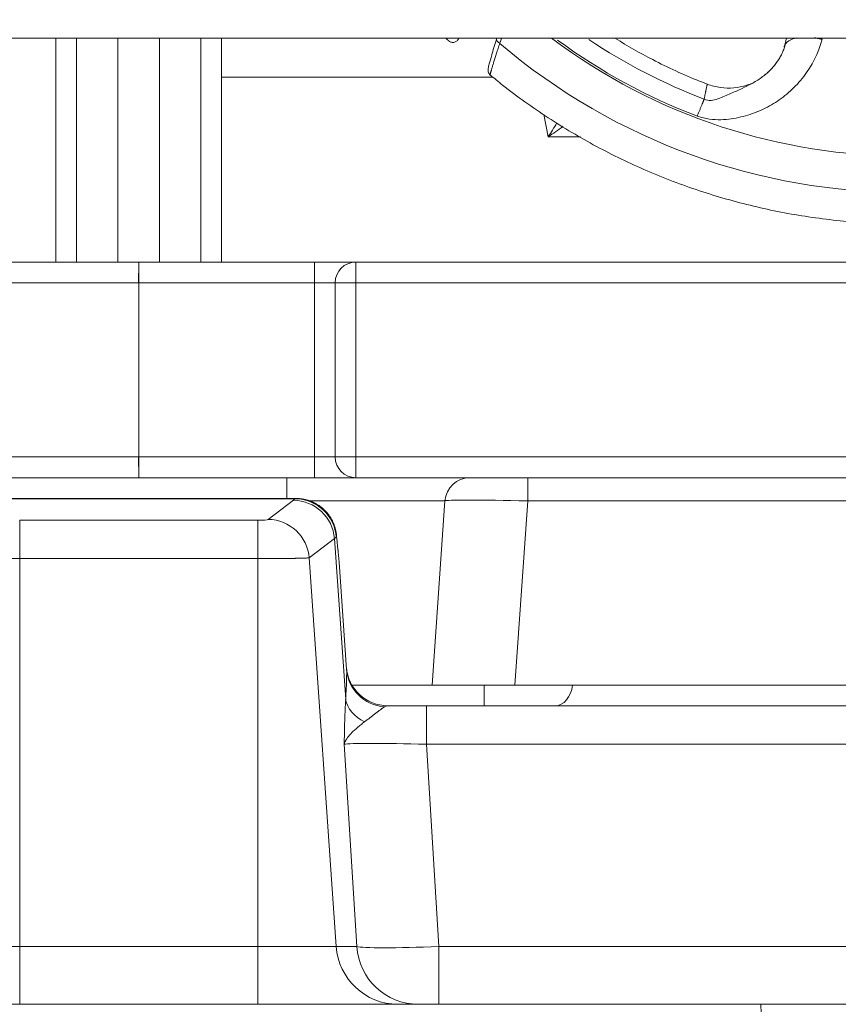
# Model space of a CAD drawing. Header units: millimetres. Extents: x -8 to 594, y 0 to 420.
# Tile 213 of 249: x 476 to 486, y 127 to 139. Entities that reach past the tile are written whole.
import ezdxf

# ---------------------------------------------------------------- set-up
doc = ezdxf.new("R2010")
doc.units = ezdxf.units.MM
doc.layers.add('1', color=7, linetype='Continuous', true_color=0xffffff)
doc.styles.add('Calibri', font='txt')
doc.dimstyles.get("Standard").update_dxf_attribs({"dimtxt": 0.18, "dimasz": 0.18, "dimexe": 0.18, "dimexo": 0.0625, "dimgap": 0.09, "dimtad": 0, "dimtih": 1, "dimtoh": 1, "dimdec": 4, "dimzin": 0, "dimdsep": 46, "dimtxsty": 'Standard', "dimcen": 0.09, "dimadec": 0, "dimazin": 0, "dimtfac": 1, "dimtdec": 4, "dimtofl": 0, "dimtmove": 0, "dimatfit": 3, "dimfxl": 0, "dimtolj": 1, "dimtzin": 0, "dimarcsym": 0})

# ---------------------------------------------------------------- blocks, each defined once
blk = doc.blocks.new('_U4')
at = {"layer": '1', "color": 18, "lineweight": 13}
for p, q in [((441.596, 117.449), (441.596, 177.888)), ((513.705, 117.449), (513.705, 177.888)), ((441.596, 175.888), (471.215, 175.888)), ((513.705, 175.888), (483.668, 175.888))]:
    blk.add_line(p, q, dxfattribs=at)
at = {"layer": '1', "color": 18}
for points in [[(441.596, 175.888), (445.096, 176.826), (445.096, 174.951)], [(513.705, 175.888), (510.205, 174.951), (510.205, 176.826)]]:
    blk.add_solid(points, dxfattribs=at)
at = {"layer": '1', "color": 18, "linetype": 'Continuous', "lineweight": 13, "char_height": 3.5, "attachment_point": 7, "line_spacing_factor": 1.399613, "style": 'Calibri'}
for s, insert in [('\\fCalibri|b0|i0;\\W1.0000;1.44', (472.901, 172.905)), ('\\fCalibri|b0|i0;\\W1.0000;DEFLATED TUBE WIDTH', (451.417, 165.895))]:
    blk.add_mtext(s, dxfattribs=dict(at, insert=insert))

msp = doc.modelspace()

# ---------------------------------------------------------------- linework, layer by layer
at = {"layer": '1', "color": 155, "linetype": 'Continuous', "lineweight": 18}
for p, q in [((459.512, 138.744), (495.791, 138.744)), ((476.65, 136.044), (476.65, 138.744)), ((477.4, 136.044), (477.4, 138.744)), ((477.9, 136.044), (477.9, 138.744)), ((478.65, 138.744), (478.65, 136.044)), ((475.533, 136.044), (477.65, 136.044)), ((477.65, 136.044), (479.768, 136.044)), ((480.269, 136.044), (479.768, 136.044)), ((480.269, 136.044), (499.116, 136.044)), ((480.019, 133.694), (480.019, 135.794)), ((477.65, 133.444), (475.533, 133.444)), ((477.65, 133.444), (479.768, 133.444)), ((479.768, 133.444), (480.269, 133.444)), ((501.025, 133.444), (480.269, 133.444)), ((475.763, 133.194), (479.538, 133.194)), ((479.538, 133.194), (479.546, 133.194)), ((481.188, 130.944), (481.343, 133.165)), ((480.067, 132.424), (480.157, 131.133)), ((481.188, 130.944), (480.221, 130.944)), ((482.186, 130.944), (481.188, 130.944)), ((482.186, 130.944), (489.457, 130.944)), ((480.654, 130.694), (481.119, 130.694)), ((481.119, 130.694), (493.622, 130.694))]:
    msp.add_line(p, q, dxfattribs=at)
at = {"layer": '1', "color": 155, "linetype": 'Continuous', "lineweight": 13}
for p, q in [((476.9, 138.744), (476.9, 136.044)), ((478.4, 136.044), (478.4, 138.744)), ((481.923, 138.274), (478.65, 138.274)), ((482.589, 137.555), (482.537, 137.822)), ((482.976, 137.555), (482.589, 137.555)), ((480.269, 136.044), (480.269, 135.794)), ((477.65, 135.794), (475.532, 135.794)), ((477.65, 135.794), (477.651, 135.794)), ((477.65, 133.694), (477.65, 135.794)), ((479.769, 135.794), (477.651, 135.794)), ((477.651, 135.794), (477.651, 133.694)), ((479.769, 133.694), (479.769, 135.794)), ((479.769, 135.794), (480.019, 135.794)), ((480.019, 135.794), (480.269, 135.794)), ((480.269, 135.794), (480.269, 133.694)), ((499.116, 135.794), (480.269, 135.794)), ((475.532, 133.694), (477.65, 133.694)), ((477.65, 133.694), (477.651, 133.694)), ((477.651, 133.694), (479.769, 133.694)), ((479.769, 133.694), (480.019, 133.694)), ((480.019, 133.694), (480.269, 133.694)), ((480.269, 133.694), (501.187, 133.694)), ((480.269, 133.444), (480.269, 133.694)), ((479.438, 133.194), (479.438, 133.444)), ((482.341, 133.165), (482.341, 133.444)), ((479.535, 133.19), (475.766, 133.19)), ((479.212, 132.941), (479.516, 133.172)), ((481.343, 133.165), (479.695, 133.165)), ((482.341, 133.165), (482.186, 130.944)), ((489.341, 133.165), (482.341, 133.165)), ((476.215, 132.931), (479.086, 132.931)), ((476.215, 132.468), (476.215, 132.931)), ((479.086, 132.931), (479.086, 132.468)), ((480.012, 132.709), (479.707, 132.478)), ((480.146, 130.771), (480.012, 132.709)), ((480.037, 132.729), (480.036, 132.729)), ((479.086, 132.468), (476.215, 132.468)), ((476.215, 132.468), (476.215, 127.791)), ((479.086, 127.791), (479.086, 132.468)), ((479.707, 132.478), (480.032, 127.791)), ((481.817, 130.694), (481.817, 130.944)), ((481.119, 130.229), (481.119, 130.694)), ((480.279, 127.791), (480.128, 130.229)), ((493.622, 130.229), (481.119, 130.229)), ((481.119, 130.229), (481.27, 127.791)), ((475.269, 127.791), (476.215, 127.791)), ((476.215, 127.791), (476.215, 127.094)), ((476.215, 127.791), (479.086, 127.791)), ((479.086, 127.791), (480.032, 127.791)), ((479.086, 127.094), (479.086, 127.791)), ((480.032, 127.791), (480.279, 127.791)), ((481.27, 127.791), (493.451, 127.791)), ((481.27, 127.094), (481.27, 127.791))]:
    msp.add_line(p, q, dxfattribs=at)
at = {"layer": '1', "color": 155, "linetype": 'Continuous', "lineweight": 18}
for centre, radius, start, end in [((480.269, 135.794), 0.25, 90, 180), ((480.269, 133.694), 0.25, 180, 270), ((481.643, 133.144), 0.3, 90, 176), ((480.654, 131.194), 0.5, 184, 270)]:
    msp.add_arc(centre, radius, start, end, dxfattribs=at)
for centre, major_axis, ratio, start_param, end_param in [((481.441, 138.772), (0.065, -0.0375), 0.994679, 6.280867, 6.426863), ((479.538, 132.694), (0, -0.5), 0.997935, 1.640609, 3.141593)]:
    msp.add_ellipse(centre, major_axis=major_axis, ratio=ratio, start_param=start_param, end_param=end_param, dxfattribs=at)
at = {"layer": '1', "color": 155, "linetype": 'Continuous', "lineweight": 13}
for centre, major_axis, ratio, start_param, end_param in [((482.038, 138.717), (-0.0717, 0.0219), 0.606213, 6.256078, 7.56152), ((486.9, 144.411), (-7.547, 0), 0.997564, 0.864847, 2.276746), ((486.9, 144.417), (7.113, 0), 0.997564, 4.068151, 5.356627), ((482.589, 137.827), (0.372, 0.651), 0.189785, 4.391402, 4.658887), ((482.589, 137.827), (0.624, 0.467), 0.286016, 4.50159, 4.781412), ((477.65, 135.794), (0, -0.25), 0.001879, 1.570796, 3.141593), ((477.65, 135.794), (0, -0.25), 0.001879, 3.141593, 4.712389), ((479.768, 135.794), (0, -0.25), 0.001879, 1.570796, 3.141593), ((477.65, 133.694), (0, -0.25), 0.001879, 4.712389, 6.283185), ((477.65, 133.694), (0, -0.25), 0.001879, 0, 1.570796), ((479.768, 133.694), (0, -0.25), 0.001879, 0, 1.570796), ((475.188, 133.216), (-4.357, 0), 0.08749, 3.026733, 3.073394), ((479.516, 132.674), (-0.302, 0.398), 0.98968, 4.13862, 5.629351), ((479.535, 132.692), (0.394, -0.308), 0.993897, 0.735921, 2.230699), ((482.344, 133.144), (-1.001, 0.021), 0.020826, 4.716235, 6.282165), ((479.086, 132.942), (-0.126, 0), 0.08749, 1.570796, 3.026733), ((479.212, 132.443), (-0.302, 0.398), 0.98968, 4.13862, 5.629351), ((480.656, 131.168), (0.499, 0.035), 0.976957, 3.141593, 4.561702), ((482.672, 130.994), (0, 0.3), 0.707107, 3.141593, 4.54494), ((480.641, 130.806), (0.499, -0.032), 0.742313, 3.32218, 4.195328), ((481.125, 130.194), (-1.004, 0.031), 0.034514, 4.719912, 6.165462), ((480.775, 127.844), (0, -0.75), 0.992696, 4.782202, 6.283185), ((481.271, 127.844), (0.999, 0.046), 0.052205, 3.263337, 4.708887), ((481.022, 127.844), (0, 0.75), 0.992696, 1.640609, 3.141593)]:
    msp.add_ellipse(centre, major_axis=major_axis, ratio=ratio, start_param=start_param, end_param=end_param, dxfattribs=at)
at = {"layer": '1', "color": 155, "linetype": 'Continuous', "lineweight": 18}
for points, degree in [([(481.356, 138.741), (481.377, 138.722), (481.399, 138.702)], 2), ([(485.462, 138.74), (485.453, 138.707), (485.444, 138.674), (485.435, 138.641)], 3), ([(485.451, 138.676), (485.387, 138.453), (485.205, 138.304)], 2)]:
    msp.add_open_spline(points, degree=degree, dxfattribs=at)
for points, knots in [([(481.387, 138.712), (481.391, 138.709), (481.4, 138.703), (481.415, 138.696), (481.432, 138.692), (481.458, 138.694), (481.486, 138.707), (481.501, 138.723), (481.506, 138.734)], [0, 0, 0, 0, 0.086085, 0.181087, 0.286939, 0.407871, 0.691732, 1, 1, 1, 1]), ([(481.965, 138.733), (481.942, 138.659), (481.908, 138.546), (481.878, 138.434), (481.864, 138.391), (481.862, 138.335), (481.878, 138.311), (481.889, 138.298)], [0, 0, 0, 0, 0.323573, 0.577405, 0.772838, 0.879363, 1, 1, 1, 1]), ([(482.004, 138.682), (482.001, 138.671), (481.994, 138.65), (481.984, 138.62), (481.974, 138.591), (481.965, 138.563), (481.957, 138.536), (481.948, 138.51), (481.941, 138.486), (481.936, 138.47), (481.932, 138.459), (481.931, 138.454), (481.929, 138.45), (481.929, 138.448), (481.929, 138.447), (481.928, 138.444), (481.925, 138.435), (481.92, 138.42), (481.915, 138.401), (481.909, 138.383), (481.905, 138.367), (481.901, 138.353), (481.897, 138.34), (481.895, 138.333), (481.894, 138.329), (481.894, 138.327), (481.894, 138.326), (481.894, 138.325), (481.893, 138.325), (481.893, 138.323), (481.892, 138.318), (481.89, 138.312), (481.889, 138.306), (481.889, 138.302), (481.889, 138.299), (481.889, 138.299), (481.889, 138.298)], [0, 0, 0, 0, 0.046201, 0.092402, 0.138603, 0.184804, 0.231006, 0.277207, 0.323408, 0.369609, 0.369609, 0.392709, 0.398485, 0.398485, 0.40426, 0.40426, 0.41581, 0.462011, 0.508212, 0.554413, 0.600614, 0.646816, 0.693017, 0.739218, 0.739218, 0.750768, 0.756543, 0.756543, 0.762318, 0.762318, 0.785419, 0.83162, 0.877821, 0.924022, 0.970223, 1, 1, 1, 1]), ([(482.026, 138.739), (482.025, 138.736), (482.023, 138.733), (482.019, 138.722), (482.016, 138.714), (482.012, 138.704), (482.012, 138.702), (482.01, 138.698), (482.008, 138.692), (482.006, 138.686), (482.004, 138.682)], [0, 0, 0, 0, 0.145299, 0.145299, 0.57265, 0.57265, 0.679487, 0.679487, 0.786325, 1, 1, 1, 1]), ([(484.509, 138.19), (484.477, 138.202), (484.251, 138.287), (483.876, 138.463), (483.546, 138.65), (483.399, 138.74)], [0, 0, 0, 0, 0.083186, 0.583889, 1, 1, 1, 1]), ([(485.229, 138.324), (485.212, 138.308), (485.193, 138.294), (485.136, 138.251), (485.096, 138.226), (485.05, 138.2), (485.045, 138.197), (485.041, 138.195)], [0, 0, 0, 0, 0.301979, 0.301979, 0.930119, 0.930119, 1, 1, 1, 1]), ([(481.888, 138.303), (481.937, 138.261), (482.161, 138.076), (482.583, 137.778), (483.165, 137.431), (483.776, 137.136), (484.41, 136.895), (485.062, 136.709), (485.728, 136.58), (486.402, 136.508), (487.08, 136.494), (487.757, 136.539), (488.428, 136.641), (489.087, 136.801), (489.73, 137.016), (490.352, 137.286), (490.948, 137.609), (491.47, 137.949), (491.781, 138.195), (491.911, 138.306)], [0, 0, 0, 0, 0.017861, 0.080178, 0.142508, 0.204841, 0.267177, 0.329514, 0.391852, 0.454192, 0.516533, 0.578875, 0.641217, 0.703559, 0.7659, 0.82824, 0.890579, 0.952917, 1, 1, 1, 1]), ([(484.507, 138.189), (484.507, 138.189), (484.507, 138.189), (484.506, 138.187), (484.506, 138.186), (484.505, 138.185), (484.505, 138.184), (484.505, 138.184), (484.505, 138.184), (484.505, 138.184), (484.504, 138.181), (484.503, 138.177), (484.502, 138.17), (484.5, 138.162), (484.496, 138.145), (484.492, 138.125), (484.489, 138.109), (484.487, 138.099), (484.487, 138.097), (484.486, 138.093), (484.486, 138.092), (484.485, 138.09), (484.484, 138.084), (484.483, 138.078), (484.48, 138.064), (484.476, 138.044), (484.472, 138.021), (484.47, 138.01)], [0, 0, 0, 0, 0.093039, 0.093039, 0.143426, 0.168619, 0.168619, 0.174917, 0.174917, 0.181216, 0.193813, 0.294586, 0.294586, 0.395359, 0.496133, 0.596906, 0.69768, 0.69768, 0.722873, 0.722873, 0.73547, 0.73547, 0.748066, 0.798453, 0.798453, 0.899227, 1, 1, 1, 1]), ([(485.04, 138.198), (485.02, 138.189), (484.958, 138.165), (484.828, 138.14), (484.666, 138.142), (484.56, 138.17), (484.507, 138.189)], [0, 0, 0, 0, 0.141415, 0.427252, 0.714922, 1, 1, 1, 1]), ([(479.712, 133.165), (479.699, 133.17), (479.673, 133.178), (479.645, 133.184), (479.617, 133.189), (479.603, 133.191), (479.586, 133.192), (479.582, 133.192), (479.575, 133.193), (479.564, 133.194), (479.554, 133.194), (479.546, 133.194)], [0, 0, 0, 0, 0.25, 0.5, 0.5, 0.75, 0.75, 0.8125, 0.8125, 0.875, 1, 1, 1, 1]), ([(480.037, 132.729), (480.037, 132.73), (480.037, 132.732), (480.037, 132.735), (480.036, 132.739), (480.036, 132.75), (480.034, 132.765), (480.032, 132.777), (480.03, 132.788), (480.029, 132.794), (480.026, 132.812), (480.023, 132.824), (480.018, 132.841), (480.017, 132.847), (480.013, 132.858), (480.011, 132.864), (480.005, 132.881), (480.001, 132.892), (479.994, 132.908), (479.99, 132.916), (479.986, 132.924), (479.983, 132.93), (479.982, 132.932), (479.975, 132.946), (479.963, 132.966), (479.943, 132.995), (479.921, 133.023), (479.905, 133.04), (479.888, 133.057), (479.877, 133.068), (479.866, 133.077), (479.861, 133.081), (479.859, 133.083), (479.851, 133.089), (479.847, 133.093), (479.832, 133.104), (479.812, 133.117), (479.791, 133.13), (479.769, 133.141), (479.758, 133.146), (479.736, 133.156), (479.724, 133.161), (479.712, 133.165)], [0, 0, 0, 0, 0.007812, 0.007812, 0.015625, 0.03125, 0.0625, 0.09375, 0.09375, 0.125, 0.125, 0.1875, 0.1875, 0.21875, 0.21875, 0.25, 0.25, 0.3125, 0.3125, 0.34375, 0.359375, 0.359375, 0.375, 0.375, 0.4375, 0.5, 0.5625, 0.625, 0.625, 0.6875, 0.703125, 0.703125, 0.71875, 0.71875, 0.75, 0.75, 0.8125, 0.875, 0.875, 0.9375, 0.9375, 1, 1, 1, 1]), ([(480.067, 132.424), (480.066, 132.433), (480.065, 132.452), (480.063, 132.472), (480.061, 132.493), (480.06, 132.505), (480.058, 132.528), (480.056, 132.541), (480.055, 132.557), (480.054, 132.56), (480.054, 132.567), (480.053, 132.57), (480.052, 132.58), (480.051, 132.587), (480.049, 132.608), (480.048, 132.622), (480.045, 132.651), (480.043, 132.666), (480.04, 132.697), (480.039, 132.712), (480.037, 132.729)], [0, 0, 0, 0, 0.125, 0.25, 0.25, 0.375, 0.375, 0.5, 0.5, 0.53125, 0.53125, 0.5625, 0.5625, 0.625, 0.625, 0.75, 0.75, 0.875, 0.875, 1, 1, 1, 1]), ([(470.15, 127.094), (470.463, 127.094), (470.775, 127.094), (471.4, 127.094), (471.713, 127.094), (472.65, 127.094), (473.275, 127.094), (474.525, 127.094), (475.15, 127.094), (476.088, 127.094), (476.4, 127.094), (476.869, 127.094), (477.025, 127.094), (477.338, 127.094), (477.494, 127.094), (477.65, 127.094)], [0, 0, 0, 0, 0.125, 0.125, 0.25, 0.25, 0.5, 0.5, 0.75, 0.75, 0.875, 0.875, 0.9375, 0.9375, 1, 1, 1, 1]), ([(477.65, 127.094), (477.807, 127.094), (477.963, 127.094), (478.276, 127.094), (478.432, 127.094), (478.901, 127.094), (479.213, 127.094), (480.151, 127.094), (480.776, 127.094), (482.026, 127.094), (482.651, 127.094), (483.588, 127.094), (483.901, 127.094), (484.526, 127.094), (484.838, 127.094), (485.15, 127.094)], [0, 0, 0, 0, 0.0625, 0.0625, 0.125, 0.125, 0.25, 0.25, 0.5, 0.5, 0.75, 0.75, 0.875, 0.875, 1, 1, 1, 1]), ([(485.15, 127.094), (485.631, 127.094), (486.111, 127.094), (487.069, 127.094), (487.546, 127.094), (488.5, 127.094), (488.976, 127.094), (489.926, 127.094), (490.401, 127.094), (491.347, 127.094), (491.819, 127.094), (492.762, 127.094), (493.232, 127.094), (494.171, 127.094), (494.64, 127.094), (495.575, 127.094), (496.041, 127.094), (496.507, 127.094)], [0, 0, 0, 0, 0.125, 0.125, 0.25, 0.25, 0.375, 0.375, 0.5, 0.5, 0.625, 0.625, 0.75, 0.75, 0.875, 0.875, 1, 1, 1, 1])]:
    msp.add_open_spline(points, degree=3, knots=knots, dxfattribs=at)
at = {"layer": '1', "color": 155, "linetype": 'Continuous', "lineweight": 13}
for points in [[(482.702, 138.72), (483.219, 138.341), (483.787, 138.032), (484.387, 137.805)], [(484.47, 138.01), (483.98, 138.195), (483.513, 138.436), (483.079, 138.727)], [(485.251, 138.344), (485.244, 138.337), (485.237, 138.331), (485.229, 138.324)], [(479.535, 133.19), (479.536, 133.192), (479.537, 133.194), (479.538, 133.194)], [(480.032, 132.727), (480.027, 132.721), (480.02, 132.715), (480.012, 132.709)], [(480.036, 132.729), (480.035, 132.729), (480.034, 132.728), (480.032, 132.727)]]:
    msp.add_open_spline(points, degree=3, dxfattribs=at)
for points, knots in [([(484.387, 137.805), (484.435, 137.787), (484.484, 137.775), (484.581, 137.761), (484.627, 137.76), (484.714, 137.762), (484.756, 137.766), (484.836, 137.777), (484.874, 137.785), (484.987, 137.812), (485.059, 137.836), (485.199, 137.895), (485.265, 137.93), (485.392, 138.01), (485.452, 138.056), (485.567, 138.16), (485.621, 138.218), (485.767, 138.409), (485.845, 138.558), (485.892, 138.731)], [0, 0, 0, 0, 0.0625, 0.0625, 0.125, 0.125, 0.1875, 0.1875, 0.25, 0.25, 0.375, 0.375, 0.5, 0.5, 0.625, 0.625, 0.75, 0.75, 1, 1, 1, 1]), ([(485.041, 138.195), (485.003, 138.175), (484.965, 138.156), (484.882, 138.117), (484.836, 138.097), (484.764, 138.065), (484.74, 138.055), (484.69, 138.033), (484.663, 138.022), (484.609, 138.003), (484.581, 137.995), (484.523, 137.991), (484.495, 137.996), (484.47, 138.01)], [0, 0, 0, 0, 0.228544, 0.228544, 0.485696, 0.485696, 0.614272, 0.614272, 0.742848, 0.742848, 0.871424, 0.871424, 1, 1, 1, 1]), ([(476.215, 132.468), (476.196, 132.468), (476.177, 132.468), (476.153, 132.468), (476.148, 132.468), (476.139, 132.468), (476.134, 132.468), (476.12, 132.468), (476.111, 132.468), (476.083, 132.468), (476.046, 132.468), (476.01, 132.469), (475.984, 132.469), (475.971, 132.469), (475.958, 132.469), (475.951, 132.469), (475.949, 132.469), (475.945, 132.469), (475.943, 132.469), (475.923, 132.469), (475.907, 132.47), (475.875, 132.47), (475.859, 132.47), (475.829, 132.47), (475.814, 132.471), (475.793, 132.471), (475.786, 132.471), (475.777, 132.471), (475.776, 132.471), (475.772, 132.471), (475.767, 132.471), (475.762, 132.472), (475.746, 132.472), (475.734, 132.472), (475.711, 132.473), (475.7, 132.473), (475.679, 132.473), (475.67, 132.474), (475.659, 132.474), (475.657, 132.474), (475.653, 132.474), (475.652, 132.474), (475.65, 132.474), (475.649, 132.474), (475.644, 132.475), (475.641, 132.475), (475.63, 132.475), (475.617, 132.476), (475.607, 132.477), (475.6, 132.477), (475.596, 132.478), (475.594, 132.478)], [0, 0, 0, 0, 0.0625, 0.0625, 0.078125, 0.078125, 0.09375, 0.09375, 0.125, 0.125, 0.1875, 0.25, 0.25, 0.28125, 0.296875, 0.296875, 0.304688, 0.304688, 0.3125, 0.3125, 0.375, 0.375, 0.4375, 0.4375, 0.5, 0.5, 0.53125, 0.53125, 0.539062, 0.539062, 0.546875, 0.5625, 0.5625, 0.625, 0.625, 0.6875, 0.6875, 0.75, 0.75, 0.765625, 0.765625, 0.773437, 0.773437, 0.78125, 0.78125, 0.8125, 0.8125, 0.875, 0.9375, 0.9375, 1, 1, 1, 1]), ([(479.707, 132.478), (479.704, 132.478), (479.701, 132.477), (479.693, 132.477), (479.684, 132.476), (479.671, 132.475), (479.66, 132.475), (479.657, 132.475), (479.652, 132.474), (479.651, 132.474), (479.648, 132.474), (479.647, 132.474), (479.644, 132.474), (479.642, 132.474), (479.631, 132.474), (479.622, 132.473), (479.601, 132.473), (479.59, 132.473), (479.567, 132.472), (479.555, 132.472), (479.539, 132.472), (479.534, 132.471), (479.529, 132.471), (479.525, 132.471), (479.524, 132.471), (479.515, 132.471), (479.508, 132.471), (479.487, 132.471), (479.472, 132.47), (479.442, 132.47), (479.426, 132.47), (479.394, 132.47), (479.377, 132.469), (479.358, 132.469), (479.356, 132.469), (479.352, 132.469), (479.35, 132.469), (479.343, 132.469), (479.33, 132.469), (479.317, 132.469), (479.29, 132.469), (479.255, 132.468), (479.218, 132.468), (479.19, 132.468), (479.181, 132.468), (479.167, 132.468), (479.162, 132.468), (479.153, 132.468), (479.148, 132.468), (479.124, 132.468), (479.105, 132.468), (479.086, 132.468)], [0, 0, 0, 0, 0.0625, 0.0625, 0.125, 0.1875, 0.1875, 0.21875, 0.21875, 0.226563, 0.226563, 0.234375, 0.234375, 0.25, 0.25, 0.3125, 0.3125, 0.375, 0.375, 0.4375, 0.4375, 0.453125, 0.460938, 0.460938, 0.46875, 0.46875, 0.5, 0.5, 0.5625, 0.5625, 0.625, 0.625, 0.6875, 0.6875, 0.695312, 0.695312, 0.703125, 0.703125, 0.71875, 0.75, 0.75, 0.8125, 0.875, 0.875, 0.90625, 0.90625, 0.921875, 0.921875, 0.9375, 0.9375, 1, 1, 1, 1]), ([(480.146, 130.771), (480.147, 130.792), (480.148, 130.812), (480.15, 130.852), (480.151, 130.872), (480.152, 130.895), (480.152, 130.9), (480.153, 130.909), (480.153, 130.913), (480.154, 130.927), (480.154, 130.936), (480.155, 130.962), (480.156, 130.978), (480.157, 131.009), (480.157, 131.024), (480.158, 131.052), (480.158, 131.064), (480.158, 131.079), (480.158, 131.082), (480.158, 131.088), (480.158, 131.09), (480.158, 131.098), (480.158, 131.103), (480.158, 131.118), (480.158, 131.126), (480.157, 131.133)], [0, 0, 0, 0, 0.125, 0.125, 0.25, 0.25, 0.28125, 0.28125, 0.3125, 0.3125, 0.375, 0.375, 0.5, 0.5, 0.625, 0.625, 0.75, 0.75, 0.78125, 0.78125, 0.8125, 0.8125, 0.875, 0.875, 1, 1, 1, 1]), ([(480.128, 130.229), (480.128, 130.23), (480.128, 130.232), (480.128, 130.235), (480.129, 130.239), (480.129, 130.25), (480.129, 130.271), (480.129, 130.289), (480.13, 130.325), (480.131, 130.349), (480.132, 130.42), (480.133, 130.467), (480.135, 130.536), (480.136, 130.558), (480.138, 130.603), (480.138, 130.625), (480.141, 130.69), (480.144, 130.731), (480.146, 130.771)], [0, 0, 0, 0, 0.007813, 0.007813, 0.015625, 0.03125, 0.0625, 0.125, 0.125, 0.25, 0.25, 0.5, 0.5, 0.625, 0.625, 0.75, 0.75, 1, 1, 1, 1]), ([(480.615, 130.681), (480.608, 130.677), (480.6, 130.671), (480.59, 130.664), (480.588, 130.663), (480.583, 130.66), (480.581, 130.658), (480.575, 130.653), (480.57, 130.65), (480.556, 130.64), (480.547, 130.633), (480.527, 130.617), (480.517, 130.609), (480.496, 130.593), (480.485, 130.585), (480.463, 130.568), (480.452, 130.559), (480.43, 130.542), (480.418, 130.534), (480.396, 130.517), (480.385, 130.508), (480.374, 130.5)], [0, 0, 0, 0, 0.125, 0.125, 0.15625, 0.15625, 0.1875, 0.1875, 0.25, 0.25, 0.375, 0.375, 0.5, 0.5, 0.625, 0.625, 0.75, 0.75, 0.875, 0.875, 1, 1, 1, 1]), ([(480.654, 130.694), (480.648, 130.694), (480.642, 130.693), (480.629, 130.688), (480.622, 130.685), (480.615, 130.681)], [0, 0, 0, 0, 0.5, 0.5, 1, 1, 1, 1]), ([(480.374, 130.5), (480.358, 130.488), (480.343, 130.476), (480.314, 130.453), (480.3, 130.441), (480.273, 130.418), (480.26, 130.407), (480.241, 130.39), (480.235, 130.384), (480.227, 130.375), (480.224, 130.373), (480.218, 130.367), (480.215, 130.364), (480.202, 130.35), (480.192, 130.339), (480.179, 130.322), (480.174, 130.317), (480.166, 130.305), (480.162, 130.3), (480.155, 130.289), (480.15, 130.281), (480.146, 130.272), (480.143, 130.267), (480.142, 130.264), (480.138, 130.256), (480.135, 130.248), (480.131, 130.238), (480.13, 130.233), (480.129, 130.231), (480.129, 130.23), (480.129, 130.229), (480.128, 130.229)], [0, 0, 0, 0, 0.125, 0.125, 0.25, 0.25, 0.375, 0.375, 0.4375, 0.4375, 0.46875, 0.46875, 0.5, 0.5, 0.625, 0.625, 0.6875, 0.6875, 0.75, 0.75, 0.8125, 0.84375, 0.84375, 0.875, 0.875, 0.9375, 0.96875, 0.984375, 0.992187, 0.992187, 1, 1, 1, 1]), ([(485.15, 127.094), (485.153, 127.094), (485.156, 127.046), (485.159, 126.881), (485.161, 126.764), (485.161, 126.642)], [0, 0, 0, 0, 0.5, 0.5, 1, 1, 1, 1])]:
    msp.add_open_spline(points, degree=3, knots=knots, dxfattribs=at)
for points, weights in [([(485.587, 138.748), (485.453, 138.722), (485.435, 138.641)], [0.859204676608, 0.858532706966, 1]), ([(485.892, 138.731), (485.846, 138.742), (485.8, 138.748)], [1, 0.95840724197, 0.929101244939]), ([(484.387, 137.805), (484.437, 137.931), (484.47, 138.01)], [1, 0.969468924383, 1])]:
    msp.add_rational_spline(points, weights, degree=2, dxfattribs=at)

# ---------------------------------------------------------------- dimensions: what is measured, and where the dimension line sits
at = {"layer": '1', "color": 18, "linetype": 'Continuous', "lineweight": 13}
dim = msp.add_linear_dim(base=(513.705, 175.888), p1=(441.596, 117.449), p2=(513.705, 117.449), text=' <> \\P\\fCalibri|b0|i0;\\C18;{\\H1.00x;\\fCalibri|b0|i0;DEFLATED TUBE WIDTH\\fCalibri|b0|i0;}\\C18;', dimstyle='Standard', override={"dimtxt": 3.5, "dimasz": 3.5, "dimexe": 2, "dimexo": 0, "dimgap": 1.5, "dimtih": 0, "dimtoh": 0, "dimdec": 2, "dimlfac": 0.02, "dimdsep": 46, "dimlunit": 2, "dimtxsty": 'Calibri', "dimsah": 1, "dimse1": 0, "dimse2": 0, "dimsd1": 0, "dimsd2": 0, "dimclrd": 18, "dimclre": 18, "dimclrt": 18, "dimtol": 0, "dimtm": -0.1, "dimtfac": 1, "dimtdec": 2, "dimtofl": 1, "dimtmove": 0, "dimlwd": 13, "dimlwe": 13}, dxfattribs=at)
dim.commit()
dim.dimension.update_dxf_attribs({"geometry": '_U4', "text_midpoint": (477.442, 175.888), "dimtype": 160})

doc.saveas('drawing.dxf')
